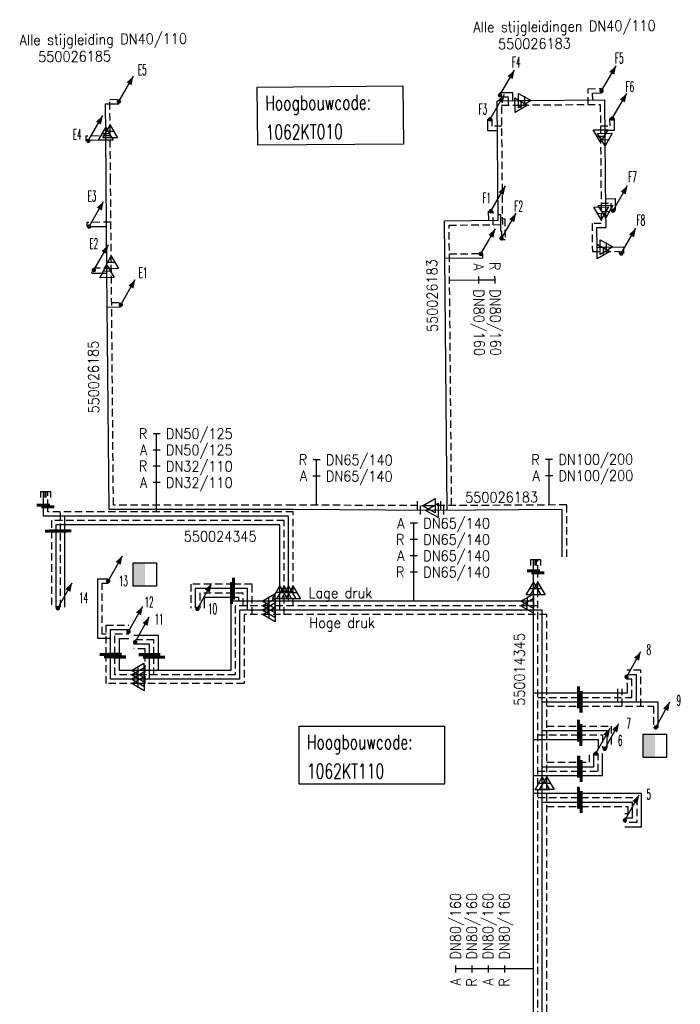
# Model space of a CAD drawing. Header units: millimetres. Extents: x 0 to 118212815, y 0 to 488348790.
# Tile 87 of 143: x 117686711 to 117743438, y 485297120 to 485381714. Entities that reach past the tile are written whole.
import ezdxf
from ezdxf.enums import TextEntityAlignment as Align

# ---------------------------------------------------------------- set-up
doc = ezdxf.new("R2010")
doc.units = ezdxf.units.MM
doc.header["$LTSCALE"] = 200
doc.linetypes.add('HIDDEN2', pattern=[4.7625, 3.175, -1.5875])
for name, color, linetype in [('WW-C-AFSLUITER', 7, 'Continuous'), ('WW-C-hoogbouw', 7, 'Continuous'), ('WW-C-kastWM', 7, 'Continuous'), ('WW-C-mof', 7, 'Continuous'), ('WW-C-stijgstrang', 7, 'Continuous'), ('WW-C-VERLOOP', 7, 'Continuous'), ('WW-I-diam', 7, 'Continuous'), ('WW-I-info', 7, 'Continuous'), ('WW-L-aanvoer', 3, 'Continuous'), ('WW-L-retour', 3, 'HIDDEN2')]:
    doc.layers.add(name, color=color, linetype=linetype)
doc.styles.add('DIN17', font='ROMANS.SHX', dxfattribs={"width": 0.9})

# ---------------------------------------------------------------- blocks, each defined once
blk = doc.blocks.new('LR-VERL')
at = {"color": 0, "linetype": 'ByBlock', "lineweight": -2}
blk.add_lwpolyline([(1.08, 0), (-1.08, -1.25), (-1.08, 1.25)], close=True, dxfattribs=at)
blk = doc.blocks.new('LR-mof')
at = {"color": 0, "linetype": 'ByBlock', "lineweight": -2}
blk.add_line((0, -0.75), (0, 0.75), dxfattribs=at)
blk = doc.blocks.new('LR-DIAB4')
at = {"color": 0, "linetype": 'Continuous', "lineweight": -3}
for p, q in [((0, 10.6), (0, 13.4)), ((0, 7.8), (0, 10.6)), ((0, 5), (0, 7.8))]:
    blk.add_line(p, q, dxfattribs=at)
at = {"color": 0, "lineweight": -3}
blk.add_line((0, 0), (0, 5), dxfattribs=at)
for points in [[(0.61, 13.4), (0, 13.4), (-0.61, 13.4)], [(0.61, 10.6), (0, 10.6), (-0.61, 10.6)], [(0.61, 7.8), (0, 7.8), (-0.61, 7.8)], [(0.61, 5), (0, 5), (-0.61, 5)]]:
    blk.add_lwpolyline(points, dxfattribs=at)
at = {"color": 1, "lineweight": -3, "style": 'DIN17', "width": 0.9}
for tag, p in [('*1', (-1.61, 13.4)), ('*2', (-1.61, 10.62)), ('*3', (-1.61, 7.82)), ('*4', (-1.61, 5.02))]:
    blk.add_attdef(tag, text='', height=1.8, dxfattribs=at).set_placement(p, align=Align.MIDDLE_RIGHT)
for tag, p in [('*11', (1.61, 13.4)), ('*12', (1.61, 10.6)), ('*13', (1.61, 7.8)), ('*14', (1.61, 5))]:
    blk.add_attdef(tag, text='', height=1.8, dxfattribs=at).set_placement(p, align=Align.MIDDLE_LEFT)
blk = doc.blocks.new('LR-styg')
at = {"color": 0, "lineweight": -3}
blk.add_line((0, 0), (2.5, 4.33), dxfattribs=at)
at = {"color": 0, "lineweight": -3, "const_width": 0.375}
blk.add_lwpolyline([(-0.19, 0, 1), (0.19, 0, 1)], format="xyb", close=True, dxfattribs=at)
at = {"color": 0, "lineweight": -3}
blk.add_solid([(2.5, 4.33), (1.32, 3.28), (2.18, 2.78)], dxfattribs=at)
at = {"color": 7, "linetype": 'ByBlock', "lineweight": -2, "style": 'DIN17', "width": 0.5}
blk.add_attdef('*1', text='', height=1.8, dxfattribs=at).set_placement((0, -2.5), align=Align.MIDDLE)
blk = doc.blocks.new('LR-smof')
at = {"color": 0, "linetype": 'ByBlock', "lineweight": -2}
blk.add_lwpolyline([(1, 0.5), (0, 0.5), (0, -0.5), (1, -0.5)], dxfattribs=at)
blk = doc.blocks.new('LR-hoogb')
at = {"color": 0, "linetype": 'ByBlock', "lineweight": -3}
blk.add_lwpolyline([(-12.5, 5), (12.5, 5), (12.5, -5), (-12.5, -5)], close=True, dxfattribs=at)
at = {"color": 7, "linetype": 'Continuous', "lineweight": -3, "style": 'DIN17', "width": 0.7}
blk.add_text('Hoogbouwcode:', height=2.5, dxfattribs=at).set_placement((-11.15, 1))
at = {"color": 0, "linetype": 'ByBlock', "lineweight": -3, "style": 'DIN17', "width": 0.7}
for tag, p in [('*1', (-11.15, -4)), ('*2', (-11.15, -9))]:
    blk.add_attdef(tag, p, '', height=2.5, dxfattribs=at)
blk = doc.blocks.new('LR-AFS')
at = {"color": 0, "lineweight": -3, "const_width": 0.7}
blk.add_lwpolyline([(0, -1.5), (0, 1.5)], dxfattribs=at)
at = {"color": 7, "linetype": 'ByBlock', "lineweight": -2, "style": 'DIN17', "width": 0.9}
blk.add_attdef('*1', text='', height=2.5, dxfattribs=at).set_placement((0, 5), align=Align.MIDDLE)
at = {"color": 0, "linetype": 'ByBlock', "lineweight": -2, "style": 'DIN17', "width": 0.3, "flags": 1}
for tag, p in [('*2', (2.5, 1.5)), ('OCODE', (-7.5, -2.5)), ('NCODE', (-2.5, -2.5)), ('BC', (2.5, -2.5)), ('RK', (7.5, -2.5)), ('ST', (-7.5, -5)), ('VCODE', (-2.5, -5)), ('NIVO', (2.5, -5)), ('IMM', (7.5, -5)), ('FABR', (-7.5, -7.5)), ('TYPE', (-2.5, -7.5)), ('OPBOUW', (2.5, -7.5)), ('BEDIEN', (7.5, -7.5)), ('VERTR', (-7.5, -10)), ('OPBLEN', (-2.5, -10)), ('HULPST', (2.5, -10)), ('VERLSP', (7.5, -10)), ('DEKM', (-7.5, -12.5)), ('PDATUM', (-2.5, -12.5)), ('OPM', (2.5, -12.5)), ('BORD', (7.5, -12.5)), ('BORDL', (-7.5, -15)), ('BORDX', (-2.5, -15)), ('BORDY', (2.5, -15)), ('BORDZ', (7.5, -15))]:
    blk.add_attdef(tag, text='', height=1.8, dxfattribs=at).set_placement(p, align=Align.MIDDLE)
blk = doc.blocks.new('LR-kastWM')
at = {"color": 0, "linetype": 'ByBlock', "lineweight": -3}
blk.add_lwpolyline([(-2, 2), (2, 2), (2, -2), (-2, -2)], close=True, dxfattribs=at)
at = {"color": 0}
blk.add_solid([(-2, -2), (0, -2), (-2, 2), (0, 2)], dxfattribs=at)
at = {"color": 7, "linetype": 'ByBlock', "lineweight": -3, "style": 'DIN17', "width": 0.7}
for tag, p in [('*1', (0, 5)), ('*2', (0, -5))]:
    blk.add_attdef(tag, text='', height=2.5, dxfattribs=at).set_placement(p, align=Align.MIDDLE)
at = {"color": 0, "linetype": 'ByBlock', "lineweight": -2, "style": 'DIN17', "width": 0.3, "flags": 1}
for tag, p in [('OCODE', (4.5, 1.25)), ('NCODE', (9.5, 1.25)), ('BC', (14.5, 1.25)), ('RK', (19.5, 1.25)), ('ST', (4.5, -1.25)), ('VCODE', (9.5, -1.25)), ('NIVO', (14.5, -1.25)), ('IMM', (19.5, -1.25))]:
    blk.add_attdef(tag, text='', height=1.8, dxfattribs=at).set_placement(p, align=Align.MIDDLE)
blk = doc.blocks.new('LR-DIAB2')
at = {"color": 0, "linetype": 'Continuous', "lineweight": -3}
blk.add_line((0, 5), (0, 7.8), dxfattribs=at)
at = {"color": 0, "lineweight": -3}
blk.add_line((0, 0), (0, 5), dxfattribs=at)
for points in [[(0.61, 7.8), (0, 7.8), (-0.61, 7.8)], [(0.61, 5), (0, 5), (-0.61, 5)]]:
    blk.add_lwpolyline(points, dxfattribs=at)
at = {"color": 1, "lineweight": -3, "style": 'DIN17', "width": 0.9}
for tag, p in [('*1', (-1.61, 7.8)), ('*2', (-1.61, 5.02))]:
    blk.add_attdef(tag, text='', height=1.8, dxfattribs=at).set_placement(p, align=Align.MIDDLE_RIGHT)
for tag, p in [('*11', (1.61, 7.8)), ('*12', (1.61, 5))]:
    blk.add_attdef(tag, text='', height=1.8, dxfattribs=at).set_placement(p, align=Align.MIDDLE_LEFT)
blk = doc.blocks.new('LR-hyp')
at = {"color": 7, "linetype": 'ByBlock', "lineweight": -3, "style": 'DIN17', "width": 0.9}
blk.add_attdef('*1', text='', height=1.8, dxfattribs=at).set_placement((0, 0), align=Align.MIDDLE)
at = {"color": 7, "linetype": 'ByBlock', "lineweight": -2, "style": 'DIN17', "width": 0.9, "flags": 1}
blk.add_attdef('*2', text='', height=1.8, dxfattribs=at).set_placement((0, -5), align=Align.MIDDLE)

msp = doc.modelspace()

# ---------------------------------------------------------------- linework, layer by layer
at = {"layer": 'WW-L-aanvoer'}
for p, q in [((117729062, 485375433), (117727947, 485375423)), ((117729068, 485374752), (117729062, 485375433)), ((117735911, 485375411), (117736675, 485375418)), ((117735916, 485374813), (117735911, 485375411)), ((117694076, 485374489), (117695214, 485374499)), ((117694098, 485371906), (117694076, 485374489)), ((117727715, 485374740), (117729666, 485374758)), ((117727806, 485364484), (117727715, 485374740)), ((117729666, 485374758), (117730081, 485374761)), ((117730081, 485374761), (117736941, 485374822)), ((117736941, 485374822), (117736971, 485371407)), ((117726919, 485372172), (117726910, 485373161)), ((117737787, 485372226), (117737778, 485373229)), ((117694134, 485367862), (117694098, 485371906)), ((117727737, 485372180), (117726919, 485372172)), ((117736964, 485372218), (117737787, 485372226)), ((117694103, 485371352), (117692781, 485371340)), ((117692781, 485371340), (117692781, 485371311)), ((117736971, 485371407), (117737026, 485365225)), ((117694203, 485360094), (117694134, 485367862)), ((117737016, 485366331), (117737841, 485366338)), ((117737841, 485366338), (117737850, 485365318)), ((117726986, 485364477), (117726979, 485365268)), ((117737026, 485365225), (117737038, 485363829)), ((117723201, 485364443), (117727806, 485364484)), ((117723422, 485339567), (117723201, 485364443)), ((117727801, 485364983), (117727991, 485364985)), ((117727991, 485364985), (117728005, 485363585)), ((117694169, 485363930), (117692852, 485363918)), ((117728005, 485363585), (117728083, 485363586)), ((117728083, 485363586), (117728088, 485363041)), ((117737038, 485363829), (117736250, 485363822)), ((117736250, 485363822), (117736265, 485362176)), ((117736265, 485362176), (117737095, 485362184)), ((117737095, 485362184), (117738556, 485362196)), ((117738556, 485362196), (117738561, 485361639)), ((117723230, 485361212), (117726487, 485361241)), ((117726487, 485361241), (117726493, 485361595)), ((117692921, 485359904), (117692919, 485360054)), ((117694385, 485339634), (117694203, 485360094)), ((117694205, 485359916), (117692921, 485359904)), ((117694230, 485357021), (117695380, 485357031)), ((117688744, 485340006), (117688744, 485341159)), ((117688744, 485339064), (117688744, 485340006)), ((117709806, 485339064), (117688744, 485339064)), ((117690581, 485337788), (117690581, 485339064)), ((117710186, 485339634), (117694385, 485339634)), ((117709806, 485332504), (117709806, 485339064)), ((117722097, 485339560), (117710186, 485339634)), ((117733284, 485339623), (117722097, 485339560)), ((117733307, 485335571), (117733284, 485339623)), ((117709046, 485338304), (117689821, 485338304)), ((117689821, 485338304), (117689821, 485337784)), ((117709046, 485332502), (117709046, 485338304)), ((117689821, 485337784), (117689821, 485331251)), ((117690581, 485331250), (117690581, 485337788)), ((117730830, 485334359), (117730830, 485335311)), ((117730830, 485332830), (117730830, 485334359)), ((117693414, 485328550), (117693414, 485333670)), ((117693414, 485333670), (117694311, 485333670)), ((117701786, 485332832), (117701786, 485331159)), ((117704891, 485332832), (117701786, 485332832)), ((117706281, 485332832), (117704891, 485332832)), ((117706281, 485330988), (117706281, 485332832)), ((117709046, 485330988), (117709046, 485332502)), ((117709806, 485331748), (117709806, 485332504)), ((117730830, 485260663), (117730830, 485332830)), ((117702546, 485332072), (117702546, 485331149)), ((117704908, 485332072), (117702546, 485332072)), ((117704834, 485331748), (117704834, 485325813)), ((117708077, 485331748), (117704834, 485331748)), ((117705521, 485332072), (117704908, 485332072)), ((117705521, 485331748), (117705521, 485332072)), ((117730278, 485331748), (117708077, 485331748)), ((117730830, 485331748), (117730278, 485331748)), ((117705594, 485330988), (117705594, 485325053)), ((117708077, 485330988), (117705594, 485330988)), ((117731590, 485330988), (117708077, 485330988)), ((117731590, 485316088), (117731590, 485330988)), ((117694514, 485329316), (117696075, 485329316)), ((117694514, 485326964), (117694514, 485329316)), ((117698619, 485328811), (117696515, 485328811)), ((117698619, 485326938), (117698619, 485328811)), ((117694514, 485328550), (117693414, 485328550)), ((117695274, 485328556), (117696087, 485328556)), ((117695274, 485326961), (117695274, 485328556)), ((117697859, 485328051), (117696512, 485328051)), ((117697859, 485326952), (117697859, 485328051)), ((117694514, 485325053), (117694514, 485326964)), ((117695274, 485325813), (117695274, 485326961)), ((117697859, 485325053), (117697859, 485326952)), ((117698619, 485325813), (117698619, 485326938)), ((117696844, 485325813), (117695274, 485325813)), ((117704834, 485325813), (117696844, 485325813)), ((117739663, 485325439), (117738833, 485325439)), ((117739663, 485323110), (117739663, 485325439)), ((117696843, 485325053), (117694514, 485325053)), ((117705594, 485325053), (117696843, 485325053)), ((117738903, 485324679), (117738806, 485324679)), ((117738903, 485323870), (117738903, 485324679)), ((117730830, 485323870), (117734699, 485323870)), ((117734699, 485323870), (117738903, 485323870)), ((117738068, 485323110), (117738068, 485324224)), ((117731590, 485323110), (117734700, 485323110)), ((117734700, 485323110), (117741514, 485323110)), ((117741514, 485323110), (117741514, 485320912)), ((117731590, 485320642), (117734893, 485320642)), ((117734893, 485320642), (117737133, 485320642)), ((117737133, 485320642), (117737133, 485319123)), ((117730830, 485319882), (117734897, 485319882)), ((117734897, 485319882), (117736373, 485319882)), ((117736373, 485319882), (117736373, 485319123)), ((117736011, 485317534), (117736011, 485318683)), ((117736771, 485316774), (117736771, 485318682)), ((117731590, 485317534), (117734926, 485317534)), ((117734926, 485317534), (117736011, 485317534)), ((117730830, 485316774), (117734930, 485316774)), ((117731590, 485264087), (117731590, 485316088)), ((117734930, 485316774), (117736771, 485316774)), ((117730830, 485315258), (117734695, 485315258)), ((117734695, 485315258), (117740072, 485315258)), ((117740072, 485315258), (117740072, 485312348)), ((117731590, 485314498), (117734698, 485314498)), ((117734698, 485314498), (117739312, 485314498)), ((117739312, 485314498), (117739312, 485313108)), ((117739312, 485313108), (117738668, 485313108)), ((117740072, 485312348), (117738669, 485312348))]:
    msp.add_line(p, q, dxfattribs=at)
at = {"layer": 'WW-L-retour'}
for p, q in [((117735527, 485375788), (117736672, 485375798)), ((117735540, 485374430), (117735527, 485375788)), ((117694452, 485374872), (117695210, 485374879)), ((117694477, 485372104), (117694452, 485374872)), ((117728685, 485375050), (117727950, 485375043)), ((117728691, 485374369), (117728685, 485375050)), ((117729783, 485374379), (117736564, 485374439)), ((117736564, 485374439), (117736588, 485371718)), ((117728098, 485374364), (117729783, 485374379)), ((117728189, 485364107), (117728098, 485374364)), ((117727295, 485372556), (117727290, 485373164)), ((117737404, 485372602), (117737398, 485373226)), ((117694514, 485367866), (117694477, 485372104)), ((117728114, 485372563), (117727295, 485372556)), ((117736580, 485372595), (117737404, 485372602)), ((117694480, 485371735), (117692397, 485371717)), ((117692397, 485371717), (117692401, 485371307)), ((117736588, 485371718), (117736647, 485365080)), ((117694576, 485360863), (117694514, 485367866)), ((117727369, 485364100), (117727359, 485365271)), ((117736639, 485365948), (117737464, 485365955)), ((117737464, 485365955), (117737470, 485365314)), ((117694546, 485364314), (117692470, 485364295)), ((117692470, 485364295), (117692473, 485363935)), ((117728184, 485364607), (117728373, 485364609)), ((117728373, 485364609), (117728390, 485362794)), ((117736647, 485365080), (117736655, 485364206)), ((117723585, 485364066), (117728189, 485364107)), ((117723799, 485339969), (117723585, 485364066)), ((117736655, 485364206), (117735867, 485364199)), ((117735867, 485364199), (117735888, 485361793)), ((117728390, 485362794), (117728091, 485362791)), ((117735888, 485361793), (117736842, 485361801)), ((117736842, 485361801), (117738179, 485361813)), ((117738179, 485361813), (117738181, 485361636)), ((117723607, 485361596), (117726114, 485361618)), ((117694581, 485360375), (117693070, 485360361)), ((117693070, 485360361), (117693073, 485360047)), ((117694761, 485340014), (117694576, 485360863)), ((117694607, 485357405), (117695376, 485357411)), ((117689124, 485339857), (117689124, 485341159)), ((117689124, 485339444), (117689124, 485339857)), ((117710187, 485340014), (117694761, 485340014)), ((117721852, 485339958), (117710187, 485340014)), ((117733682, 485340026), (117721852, 485339958)), ((117733707, 485335573), (117733682, 485340026)), ((117710186, 485339444), (117689124, 485339444)), ((117690201, 485337782), (117690201, 485339444)), ((117710186, 485332483), (117710186, 485339444)), ((117709426, 485338684), (117689441, 485338684)), ((117689441, 485338684), (117689441, 485337780)), ((117709426, 485332483), (117709426, 485338684)), ((117689441, 485337780), (117689441, 485331251)), ((117690201, 485331250), (117690201, 485337782)), ((117731210, 485334201), (117731210, 485335311)), ((117731210, 485332829), (117731210, 485334201)), ((117693794, 485328930), (117693794, 485333290)), ((117693794, 485333290), (117694311, 485333290)), ((117701406, 485333212), (117701406, 485331159)), ((117705071, 485333212), (117701406, 485333212)), ((117706661, 485333212), (117705071, 485333212)), ((117706661, 485330608), (117706661, 485333212)), ((117702166, 485332452), (117702166, 485331149)), ((117705066, 485332452), (117702166, 485332452)), ((117705901, 485332452), (117705066, 485332452)), ((117705901, 485331368), (117705901, 485332452)), ((117709426, 485330608), (117709426, 485332483)), ((117710186, 485331368), (117710186, 485332483)), ((117731210, 485260663), (117731210, 485332829)), ((117705214, 485331368), (117705214, 485325433)), ((117708097, 485331368), (117705214, 485331368)), ((117730266, 485331368), (117708097, 485331368)), ((117731210, 485331368), (117730266, 485331368)), ((117705974, 485330608), (117705974, 485324673)), ((117708097, 485330608), (117705974, 485330608)), ((117731970, 485330608), (117708097, 485330608)), ((117731970, 485316103), (117731970, 485330608)), ((117694134, 485329696), (117696075, 485329696)), ((117694134, 485327169), (117694134, 485329696)), ((117694134, 485328930), (117693794, 485328930)), ((117694894, 485328936), (117696087, 485328936)), ((117694894, 485327191), (117694894, 485328936)), ((117698239, 485328431), (117696515, 485328431)), ((117698239, 485327162), (117698239, 485328431)), ((117694134, 485324673), (117694134, 485327169)), ((117694894, 485325433), (117694894, 485327191)), ((117697479, 485327671), (117696512, 485327671)), ((117697479, 485327159), (117697479, 485327671)), ((117697479, 485324673), (117697479, 485327159)), ((117698239, 485325433), (117698239, 485327162)), ((117696865, 485325433), (117694894, 485325433)), ((117705214, 485325433), (117696865, 485325433)), ((117740043, 485325819), (117738833, 485325819)), ((117740043, 485322730), (117740043, 485325819)), ((117696866, 485324673), (117694134, 485324673)), ((117705974, 485324673), (117696866, 485324673)), ((117739283, 485325059), (117738806, 485325059)), ((117739283, 485323490), (117739283, 485325059)), ((117738448, 485322730), (117738448, 485324224)), ((117731210, 485323490), (117734910, 485323490)), ((117734910, 485323490), (117739283, 485323490)), ((117731970, 485322730), (117734913, 485322730)), ((117734913, 485322730), (117741134, 485322730)), ((117741134, 485322730), (117741134, 485320912)), ((117731970, 485321022), (117734697, 485321022)), ((117734697, 485321022), (117737513, 485321022)), ((117737513, 485321022), (117737513, 485319123)), ((117731210, 485320262), (117734694, 485320262)), ((117734694, 485320262), (117736753, 485320262)), ((117736753, 485320262), (117736753, 485319123)), ((117735631, 485317914), (117735631, 485318683)), ((117736391, 485317154), (117736391, 485318682)), ((117731970, 485317914), (117734709, 485317914)), ((117734709, 485317914), (117735631, 485317914)), ((117731210, 485317154), (117734703, 485317154)), ((117734703, 485317154), (117736391, 485317154)), ((117731970, 485264087), (117731970, 485316103)), ((117731210, 485314878), (117734910, 485314878)), ((117734910, 485314878), (117739692, 485314878)), ((117739692, 485314878), (117739692, 485312728)), ((117731970, 485314118), (117734914, 485314118)), ((117734914, 485314118), (117738932, 485314118)), ((117738932, 485314118), (117738932, 485313488)), ((117738932, 485313488), (117738668, 485313488)), ((117739692, 485312728), (117738669, 485312728))]:
    msp.add_line(p, q, dxfattribs=at)

# ---------------------------------------------------------------- block references
at = {"layer": 'WW-C-AFSLUITER', "linetype": 'Continuous', "xscale": 375, "yscale": 375, "zscale": 375}
for p, rotation in [((117688744, 485340006), 90), ((117689124, 485339857), 90), ((117689441, 485337780), 90), ((117689821, 485337784), 90), ((117690201, 485337782), 90), ((117690581, 485337788), 90), ((117730830, 485334359), 90), ((117731210, 485334201), 90), ((117694134, 485327169), 90), ((117694514, 485326964), 90), ((117694894, 485327191), 90), ((117695274, 485326961), 90), ((117697479, 485327159), 90), ((117697859, 485326952), 90), ((117698239, 485327162), 270), ((117698619, 485326938), 90)]:
    msp.add_blockref('LR-AFS', p, dxfattribs=dict(at, rotation=rotation))
for p in [(117705071, 485333212), (117704891, 485332832), (117705066, 485332452), (117704908, 485332072), (117734699, 485323870), (117734700, 485323110), (117734910, 485323490), (117734913, 485322730), (117734697, 485321022), (117734893, 485320642), (117734694, 485320262), (117734897, 485319882), (117734709, 485317914), (117734703, 485317154), (117734926, 485317534), (117734930, 485316774), (117734695, 485315258), (117734910, 485314878), (117734698, 485314498), (117734914, 485314118)]:
    msp.add_blockref('LR-AFS', p, dxfattribs=at)
at = {"layer": 'WW-C-hoogbouw', "linetype": 'Continuous'}
ref = msp.add_blockref('LR-hoogb', (117713386, 485373478), dxfattribs=dict(at, xscale=499.9999999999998, yscale=499.9999999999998, zscale=499.9999999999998, rotation=0.5129297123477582))
ref.add_attrib('*1', '1062KT010', (117707830, 485371428), dxfattribs={"layer": '0', "color": 7, "linetype": 'ByBlock', "lineweight": -3, "height": 1250, "rotation": 0.51293, "style": 'DIN17', "width": 0.7})
ref = msp.add_blockref('LR-hoogb', (117716949, 485318527), dxfattribs=dict(at, xscale=500, yscale=500, zscale=500))
ref.add_attrib('*1', '1062KT110', (117711374, 485316527), dxfattribs={"layer": '0', "color": 7, "linetype": 'ByBlock', "lineweight": -3, "height": 1250, "style": 'DIN17', "width": 0.7})
at = {"layer": 'WW-C-kastWM', "linetype": 'Continuous', "xscale": 500, "yscale": 500, "zscale": 500}
for p in [(117697459, 485334041), (117741255, 485319319)]:
    msp.add_blockref('LR-kastWM', p, dxfattribs=at)
at = {"layer": 'WW-C-mof', "linetype": 'Continuous', "xscale": 500, "yscale": 500, "zscale": 500}
for name, p, rotation in [('LR-mof', (117729783, 485374379), 0.508), ('LR-smof', (117688744, 485341159), 270), ('LR-smof', (117689124, 485341159), 270), ('LR-smof', (117730830, 485335311), 270), ('LR-smof', (117731210, 485335311), 270)]:
    msp.add_blockref(name, p, dxfattribs=dict(at, rotation=rotation))
at = {"layer": 'WW-C-mof', "xscale": 500, "yscale": 500, "zscale": 500}
for p, rotation in [((117730081, 485374761), 0.508), ((117694098, 485371906), 90.50799999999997), ((117694477, 485372104), 90.50799999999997), ((117736588, 485371718), 270.5080000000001), ((117736971, 485371407), 270.5080000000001), ((117737026, 485365225), 270.5080000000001), ((117736647, 485365080), 270.5080000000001), ((117736842, 485361801), 0.508), ((117737095, 485362184), 0.508), ((117694203, 485360094), 90.50799999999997), ((117694576, 485360863), 90.50799999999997), ((117720852, 485339963), 180.3257999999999), ((117721097, 485339566), 180.3257999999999), ((117722852, 485339964), 180.3257999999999), ((117723097, 485339565), 180.3257999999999), ((117709046, 485332502), 90), ((117709426, 485332483), 90), ((117709806, 485332504), 90), ((117710186, 485332483), 90), ((117730830, 485332830), 90), ((117731210, 485332829), 90), ((117708077, 485331748), 180), ((117708077, 485330988), 180), ((117708097, 485331368), 180), ((117730266, 485331368), 180), ((117730278, 485331748), 180), ((117708097, 485330608), 180), ((117696843, 485325053), 180), ((117696844, 485325813), 180), ((117696865, 485325433), 180), ((117696866, 485324673), 180), ((117731590, 485316088), 90), ((117731970, 485316103), 90)]:
    msp.add_blockref('LR-mof', p, dxfattribs=dict(at, rotation=rotation))
at = {"layer": 'WW-C-stijgstrang', "linetype": 'Continuous'}
ref = msp.add_blockref('LR-styg', (117736677, 485375599), dxfattribs=dict(at, xscale=500, yscale=500, zscale=500))
ref.add_attrib('*1', 'F5', dxfattribs={"layer": '0', "color": 1, "linetype": 'ByBlock', "lineweight": -2, "height": 900, "style": 'DIN17', "width": 0.5}).set_placement((117738204, 485378411), align=Align.MIDDLE)
ref = msp.add_blockref('LR-styg', (117695220, 485374689), dxfattribs=dict(at, xscale=500, yscale=500, zscale=500))
ref.add_attrib('*1', 'E5', dxfattribs={"layer": '0', "color": 1, "linetype": 'ByBlock', "lineweight": -2, "height": 900, "style": 'DIN17', "width": 0.5}).set_placement((117697234, 485377405), align=Align.MIDDLE)
ref = msp.add_blockref('LR-styg', (117727952, 485375224), dxfattribs=dict(at, xscale=500, yscale=500, zscale=500))
ref.add_attrib('*1', 'F4', dxfattribs={"layer": '0', "color": 1, "linetype": 'ByBlock', "lineweight": -2, "height": 900, "style": 'DIN17', "width": 0.5}).set_placement((117729352, 485378060), align=Align.MIDDLE)
ref = msp.add_blockref('LR-styg', (117737591, 485373219), dxfattribs=dict(at, xscale=500, yscale=500, zscale=500))
ref.add_attrib('*1', 'F6', dxfattribs={"layer": '0', "color": 1, "linetype": 'ByBlock', "lineweight": -2, "height": 900, "style": 'DIN17', "width": 0.5}).set_placement((117739105, 485375956), align=Align.MIDDLE)
ref = msp.add_blockref('LR-styg', (117727103, 485373154), dxfattribs=dict(at, xscale=500, yscale=500, zscale=500))
ref.add_attrib('*1', 'F3', dxfattribs={"layer": '0', "color": 1, "linetype": 'ByBlock', "lineweight": -2, "height": 900, "style": 'DIN17', "width": 0.5}).set_placement((117726486, 485374026), align=Align.MIDDLE)
ref = msp.add_blockref('LR-styg', (117692599, 485371309), dxfattribs=dict(at, xscale=500, yscale=500, zscale=500))
ref.add_attrib('*1', 'E4', dxfattribs={"layer": '0', "color": 1, "linetype": 'ByBlock', "lineweight": -2, "height": 900, "style": 'DIN17', "width": 0.5}).set_placement((117691646, 485371870), align=Align.MIDDLE)
ref = msp.add_blockref('LR-styg', (117737663, 485365307), dxfattribs=dict(at, xscale=500, yscale=500, zscale=500))
ref.add_attrib('*1', 'F7', dxfattribs={"layer": '0', "color": 1, "linetype": 'ByBlock', "lineweight": -2, "height": 900, "style": 'DIN17', "width": 0.5}).set_placement((117739339, 485368218), align=Align.MIDDLE)
ref = msp.add_blockref('LR-styg', (117692671, 485363937), dxfattribs=dict(at, xscale=500, yscale=500, zscale=500))
ref.add_attrib('*1', 'E3', dxfattribs={"layer": '0', "color": 1, "linetype": 'ByBlock', "lineweight": -2, "height": 900, "style": 'DIN17', "width": 0.5}).set_placement((117692913, 485366553), align=Align.MIDDLE)
ref = msp.add_blockref('LR-styg', (117727172, 485365261), dxfattribs=dict(at, xscale=500, yscale=500, zscale=500))
ref.add_attrib('*1', 'F1', dxfattribs={"layer": '0', "color": 1, "linetype": 'ByBlock', "lineweight": -2, "height": 900, "style": 'DIN17', "width": 0.5}).set_placement((117726815, 485366403), align=Align.MIDDLE)
ref = msp.add_blockref('LR-styg', (117728089, 485362926), dxfattribs=dict(at, xscale=500, yscale=500, zscale=500))
ref.add_attrib('*1', 'F2', dxfattribs={"layer": '0', "color": 1, "linetype": 'ByBlock', "lineweight": -2, "height": 900, "style": 'DIN17', "width": 0.5}).set_placement((117729561, 485365693), align=Align.MIDDLE)
ref = msp.add_blockref('LR-styg', (117738374, 485361629), dxfattribs=dict(at, xscale=500, yscale=500, zscale=500))
ref.add_attrib('*1', 'F8', dxfattribs={"layer": '0', "color": 1, "linetype": 'ByBlock', "lineweight": -2, "height": 900, "style": 'DIN17', "width": 0.5}).set_placement((117740053, 485364492), align=Align.MIDDLE)
at = {"layer": 'WW-C-stijgstrang', "linetype": 'Continuous', "xscale": 500, "yscale": 500, "zscale": 500}
msp.add_blockref('LR-styg', (117726306, 485361590), dxfattribs=at)
at = {"layer": 'WW-C-stijgstrang', "linetype": 'Continuous'}
ref = msp.add_blockref('LR-styg', (117693079, 485360204), dxfattribs=dict(at, xscale=500, yscale=500, zscale=500))
ref.add_attrib('*1', 'E2', dxfattribs={"layer": '0', "color": 1, "linetype": 'ByBlock', "lineweight": -2, "height": 900, "style": 'DIN17', "width": 0.5}).set_placement((117693077, 485362476), align=Align.MIDDLE)
ref = msp.add_blockref('LR-styg', (117695386, 485357221), dxfattribs=dict(at, xscale=500, yscale=500, zscale=500))
ref.add_attrib('*1', 'E1', dxfattribs={"layer": '0', "color": 1, "linetype": 'ByBlock', "lineweight": -2, "height": 900, "style": 'DIN17', "width": 0.5}).set_placement((117697303, 485359976), align=Align.MIDDLE)
ref = msp.add_blockref('LR-styg', (117694311, 485333480), dxfattribs=dict(at, xscale=499.9999999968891, yscale=499.9999999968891, zscale=499.9999999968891, rotation=0.7745839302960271))
ref.add_attrib('*1', '13', dxfattribs={"layer": '0', "color": 1, "linetype": 'ByBlock', "lineweight": -2, "height": 900, "style": 'DIN17', "width": 0.5}).set_placement((117695616, 485333488), align=Align.MIDDLE)
ref = msp.add_blockref('LR-styg', (117689992, 485331153), dxfattribs=dict(at, xscale=499.9999999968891, yscale=499.9999999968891, zscale=499.9999999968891, rotation=0.7745839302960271))
ref.add_attrib('*1', '14', dxfattribs={"layer": '0', "color": 1, "linetype": 'ByBlock', "lineweight": -2, "height": 900, "style": 'DIN17', "width": 0.5}).set_placement((117692183, 485332039), align=Align.MIDDLE)
ref = msp.add_blockref('LR-styg', (117701972, 485331094), dxfattribs=dict(at, xscale=499.9999999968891, yscale=499.9999999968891, zscale=499.9999999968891, rotation=0.7745839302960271))
ref.add_attrib('*1', '10', dxfattribs={"layer": '0', "color": 1, "linetype": 'ByBlock', "lineweight": -2, "height": 900, "style": 'DIN17', "width": 0.5}).set_placement((117703277, 485331102), align=Align.MIDDLE)
ref = msp.add_blockref('LR-styg', (117696062, 485329140), dxfattribs=dict(at, xscale=499.9999999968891, yscale=499.9999999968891, zscale=499.9999999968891, rotation=0.7745839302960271))
ref.add_attrib('*1', '12', dxfattribs={"layer": '0', "color": 1, "linetype": 'ByBlock', "lineweight": -2, "height": 900, "style": 'DIN17', "width": 0.5}).set_placement((117697818, 485331692), align=Align.MIDDLE)
ref = msp.add_blockref('LR-styg', (117696621, 485328227), dxfattribs=dict(at, xscale=499.9999999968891, yscale=499.9999999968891, zscale=499.9999999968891, rotation=0.7745839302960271))
ref.add_attrib('*1', '11', dxfattribs={"layer": '0', "color": 1, "linetype": 'ByBlock', "lineweight": -2, "height": 900, "style": 'DIN17', "width": 0.5}).set_placement((117698680, 485330216), align=Align.MIDDLE)
ref = msp.add_blockref('LR-styg', (117738824, 485325240), dxfattribs=dict(at, xscale=499.9999999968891, yscale=499.9999999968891, zscale=499.9999999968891, rotation=0.7745839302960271))
ref.add_attrib('*1', '8', dxfattribs={"layer": '0', "color": 1, "linetype": 'ByBlock', "lineweight": -2, "height": 900, "style": 'DIN17', "width": 0.5}).set_placement((117740733, 485327592), align=Align.MIDDLE)
ref = msp.add_blockref('LR-styg', (117741324, 485320912), dxfattribs=dict(at, xscale=499.9999999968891, yscale=499.9999999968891, zscale=499.9999999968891, rotation=0.7745839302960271))
ref.add_attrib('*1', '9', dxfattribs={"layer": '0', "color": 1, "linetype": 'ByBlock', "lineweight": -2, "height": 900, "style": 'DIN17', "width": 0.5}).set_placement((117743300, 485323230), align=Align.MIDDLE)
ref = msp.add_blockref('LR-styg', (117736949, 485319073), dxfattribs=dict(at, xscale=499.9999999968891, yscale=499.9999999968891, zscale=499.9999999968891, rotation=0.7745839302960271))
ref.add_attrib('*1', '7', dxfattribs={"layer": '0', "color": 1, "linetype": 'ByBlock', "lineweight": -2, "height": 900, "style": 'DIN17', "width": 0.5}).set_placement((117739009, 485321257), align=Align.MIDDLE)
ref = msp.add_blockref('LR-styg', (117736188, 485318658), dxfattribs=dict(at, xscale=499.9999999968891, yscale=499.9999999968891, zscale=499.9999999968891, rotation=0.7745839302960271))
ref.add_attrib('*1', '6', dxfattribs={"layer": '0', "color": 1, "linetype": 'ByBlock', "lineweight": -2, "height": 900, "style": 'DIN17', "width": 0.5}).set_placement((117738273, 485319788), align=Align.MIDDLE)
ref = msp.add_blockref('LR-styg', (117738682, 485312926), dxfattribs=dict(at, xscale=499.9999999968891, yscale=499.9999999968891, zscale=499.9999999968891, rotation=0.7745839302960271))
ref.add_attrib('*1', '5', dxfattribs={"layer": '0', "color": 1, "linetype": 'ByBlock', "lineweight": -2, "height": 900, "style": 'DIN17', "width": 0.5}).set_placement((117740727, 485315167), align=Align.MIDDLE)
at = {"layer": 'WW-C-VERLOOP', "linetype": 'Continuous', "xscale": 500, "yscale": 500, "zscale": 500}
for p, rotation in [((117730081, 485374761), 0.508), ((117729783, 485374379), 0.508), ((117694098, 485371906), 90.50799999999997), ((117694477, 485372104), 90.50799999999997), ((117736588, 485371718), 270.508), ((117736971, 485371407), 270.508), ((117736647, 485365080), 270.508), ((117737026, 485365225), 270.508), ((117737095, 485362184), 0.508), ((117736842, 485361801), 0.508), ((117694576, 485360863), 90.50799999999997), ((117694203, 485360094), 90.50799999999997), ((117721852, 485339958), 180.3258), ((117722097, 485339560), 180.3258), ((117709046, 485332502), 90), ((117709426, 485332483), 90), ((117709806, 485332504), 90), ((117710186, 485332483), 90), ((117730830, 485332830), 90), ((117731210, 485332829), 90), ((117708077, 485331748), 180), ((117730278, 485331748), 180), ((117708077, 485330988), 180), ((117708097, 485331368), 180), ((117730266, 485331368), 180), ((117708097, 485330608), 180), ((117696844, 485325813), 180), ((117696843, 485325053), 180), ((117696865, 485325433), 180), ((117696866, 485324673), 180), ((117731590, 485316088), 90), ((117731970, 485316103), 90)]:
    msp.add_blockref('LR-VERL', p, dxfattribs=dict(at, rotation=rotation))
at = {"layer": 'WW-I-diam', "linetype": 'Continuous'}
for name, p, xscale, yscale, zscale, rotation, values in [('LR-DIAB2', (117723627, 485359333), 499.9999999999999, 499.9999999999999, 499.9999999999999, 270.5080214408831, {'*1': 'R', '*11': 'DN80/160', '*2': 'A', '*12': 'DN80/160'}), ('LR-DIAB2', (117712187, 485340005), 499.9999999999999, 499.9999999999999, 499.9999999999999, 359.7242708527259, {'*1': 'R', '*11': 'DN65/140', '*2': 'A', '*12': 'DN65/140'}), ('LR-DIAB2', (117732189, 485340017), 500, 500, 500, 0.325812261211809, {'*1': 'R', '*11': 'DN100/200', '*2': 'A', '*12': 'DN100/200'}), ('LR-DIAB4', (117730830, 485300159), 500, 500, 500, 90, {'*1': 'A', '*11': 'DN80/160', '*2': 'R', '*12': 'DN80/160', '*3': 'A', '*13': 'DN80/160', '*4': 'R', '*14': 'DN80/160'})]:
    msp.add_blockref(name, p, dxfattribs=dict(at, xscale=xscale, yscale=yscale, zscale=zscale, rotation=rotation)).add_auto_attribs(values)
at = {"layer": 'WW-I-diam', "linetype": 'Continuous', "xscale": 500, "yscale": 500, "zscale": 500}
for p, values in [((117698468, 485339444), {'*1': 'R', '*11': 'DN50/125', '*2': 'A', '*12': 'DN50/125', '*3': 'R', '*13': 'DN32/110', '*4': 'A', '*14': 'DN32/110'}), ((117720560, 485331748), {'*1': 'A', '*11': 'DN65/140', '*2': 'R', '*12': 'DN65/140', '*3': 'A', '*13': 'DN65/140', '*4': 'R', '*14': 'DN65/140'})]:
    msp.add_blockref('LR-DIAB4', p, dxfattribs=at).add_auto_attribs(values)
at = {"layer": 'WW-I-info', "xscale": 500, "yscale": 500, "zscale": 500}
for p, rotation, values in [((117730911, 485379655), 0.5203138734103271, {'*1': '550026183'}), ((117691427, 485378555), 0.508021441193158, {'*1': '550026185'})]:
    msp.add_blockref('LR-hyp', p, dxfattribs=dict(at, rotation=rotation)).add_auto_attribs(values)
at = {"layer": 'WW-I-info', "linetype": 'Continuous'}
for p, xscale, yscale, zscale, rotation, values in [((117722131, 485358005), 499.9999999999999, 499.9999999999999, 499.9999999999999, 90.50802144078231, {'*1': '550026183'}), ((117693054, 485351004), 499.9999999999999, 499.9999999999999, 499.9999999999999, 90.50802144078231, {'*1': '550026185'}), ((117728092, 485340687), 500, 500, 500, 0.3258122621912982, {'*1': '550026183'}), ((117729632, 485325889), 500, 500, 500, 89.99999999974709, {'*1': '550014345'})]:
    msp.add_blockref('LR-hyp', p, dxfattribs=dict(at, xscale=xscale, yscale=yscale, zscale=zscale, rotation=rotation)).add_auto_attribs(values)
at = {"layer": 'WW-I-info', "linetype": 'Continuous', "xscale": 500, "yscale": 500, "zscale": 500}
msp.add_blockref('LR-hyp', (117703925, 485337322), dxfattribs=at).add_auto_attribs({'*1': '550024345'})

# ---------------------------------------------------------------- texts
at = {"layer": 'WW-I-info', "style": 'DIN17', "width": 0.9}
for s, rotation, p in [('Alle stijgleidingen DN40/110', 0.52031, (117725668, 485380625)), ('Alle stijgleiding DN40/110', 0.50802, (117686706, 485379520)), ('Lage druk', 360, (117711529, 485332017)), ('Hoge druk', 360, (117711584, 485329462))]:
    msp.add_text(s, height=900, rotation=rotation, dxfattribs=at).set_placement(p)

doc.saveas('drawing.dxf')
